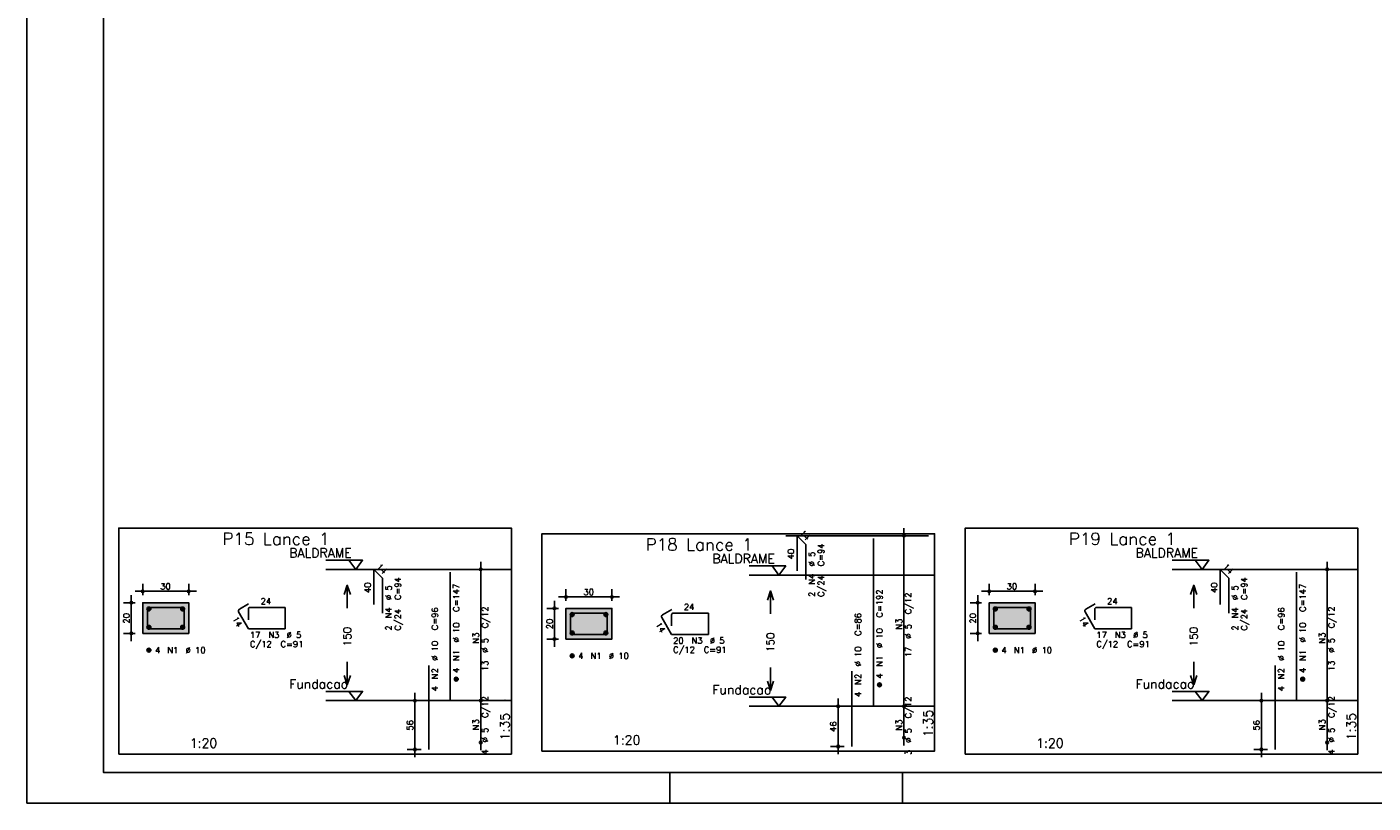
# Model space of a CAD drawing. Extents: x 0 to 84.1, y 0 to 59.4.
# Tile 1 of 6: x 0 to 44, y 0 to 25.4. Entities that reach past the tile are written whole.
import ezdxf

# ---------------------------------------------------------------- set-up
doc = ezdxf.new("R2010")
doc.units = 0
doc.header["$MEASUREMENT"] = 0
doc.linetypes.add('ESTILO_TQS_0002', pattern=[0.4, 0.1, -0.3])
for name, color, linetype in [('1', 1, 'CONTINUOUS'), ('2', 2, 'CONTINUOUS'), ('3', 3, 'CONTINUOUS'), ('4', 4, 'CONTINUOUS'), ('6', 6, 'CONTINUOUS'), ('7', 7, 'CONTINUOUS'), ('9', 9, 'CONTINUOUS')]:
    doc.layers.add(name, color=color, linetype=linetype)
doc.styles.get("Standard").update_dxf_attribs({"font": 'ROMANS.SHX'})

msp = doc.modelspace()

# ---------------------------------------------------------------- linework, layer by layer
at = {"layer": '1', "linetype": 'Continuous'}
for points in [[(3, 1.6), (15.825, 1.6), (15.825, 8.986), (3, 8.986), (3, 1.6)], [(16.825, 1.7), (29.65, 1.7), (29.65, 8.8), (16.825, 8.8), (16.825, 1.7)], [(30.65, 1.6), (43.475, 1.6), (43.475, 8.986), (30.65, 8.986), (30.65, 1.6)], [(29.45, 8.736), (24.79, 8.736)], [(29.45, 8.736), (24.79, 8.736)], [(9.765, 7.936), (10.965, 7.936), (10.74, 7.636), (10.515, 7.936)], [(37.415, 7.936), (38.615, 7.936), (38.39, 7.636), (38.165, 7.936)], [(15.825, 7.636), (9.765, 7.636)], [(23.59, 7.75), (24.79, 7.75), (24.565, 7.45), (24.34, 7.75)], [(43.475, 7.636), (37.415, 7.636)], [(29.65, 7.45), (23.59, 7.45)], [(9.765, 3.65), (10.965, 3.65), (10.74, 3.35), (10.515, 3.65)], [(37.415, 3.65), (38.615, 3.65), (38.39, 3.35), (38.165, 3.65)], [(15.825, 3.35), (9.765, 3.35)], [(23.59, 3.465), (24.79, 3.465), (24.565, 3.164), (24.34, 3.465)], [(29.65, 3.164), (23.59, 3.164)], [(43.475, 3.35), (37.415, 3.35)]]:
    msp.add_lwpolyline(points, dxfattribs=at)
at = {"layer": '1', "linetype": 'ESTILO_TQS_0002'}
for points in [[(3.785, 5.545), (5.285, 5.545), (5.285, 6.545), (3.785, 6.545), (3.785, 5.545)], [(17.61, 5.36), (19.11, 5.36), (19.11, 6.36), (17.61, 6.36), (17.61, 5.36)], [(31.435, 5.545), (32.935, 5.545), (32.935, 6.545), (31.435, 6.545), (31.435, 5.545)]]:
    msp.add_lwpolyline(points, dxfattribs=at)
at = {"layer": '2', "linetype": 'Continuous'}
for p, q in [((0, 59.4), (0, 0)), ((28.65, 2.914), (28.65, 8.986)), ((28.65, 8.736), (28.65, 8.736)), ((14.825, 3.1), (14.825, 7.886)), ((14.825, 7.636), (14.825, 7.636)), ((42.475, 3.1), (42.475, 7.886)), ((42.475, 7.636), (42.475, 7.636)), ((3.785, 6.795), (3.785, 7.17)), ((5.285, 6.795), (5.285, 7.17)), ((31.435, 6.795), (31.435, 7.17)), ((32.935, 6.795), (32.935, 7.17)), ((3.41, 5.295), (3.41, 6.795)), ((3.535, 6.92), (5.535, 6.92)), ((17.235, 5.11), (17.235, 6.61)), ((17.36, 6.735), (19.36, 6.735)), ((17.61, 6.61), (17.61, 6.985)), ((19.11, 6.61), (19.11, 6.985)), ((31.06, 5.295), (31.06, 6.795)), ((31.185, 6.92), (33.185, 6.92)), ((3.535, 6.545), (3.16, 6.545)), ((3.785, 6.545), (3.785, 6.545)), ((3.785, 6.545), (3.785, 6.545)), ((5.285, 6.545), (5.285, 6.545)), ((17.36, 6.36), (16.985, 6.36)), ((17.61, 6.36), (17.61, 6.36)), ((17.61, 6.36), (17.61, 6.36)), ((19.11, 6.36), (19.11, 6.36)), ((31.185, 6.545), (30.81, 6.545)), ((31.435, 6.545), (31.435, 6.545)), ((31.435, 6.545), (31.435, 6.545)), ((32.935, 6.545), (32.935, 6.545)), ((3.535, 5.545), (3.16, 5.545)), ((3.785, 5.545), (3.785, 5.545)), ((17.36, 5.36), (16.985, 5.36)), ((17.61, 5.36), (17.61, 5.36)), ((31.185, 5.545), (30.81, 5.545)), ((31.435, 5.545), (31.435, 5.545)), ((12.675, 1.5), (12.675, 3.6)), ((14.825, 1.729), (14.825, 3.6)), ((40.325, 1.5), (40.325, 3.6)), ((42.475, 1.729), (42.475, 3.6)), ((12.875, 3.35), (12.425, 3.35)), ((13.125, 3.35), (13.125, 3.35)), ((14.825, 3.35), (14.825, 3.35)), ((14.825, 3.35), (14.825, 3.35)), ((26.7, 3.164), (26.25, 3.164)), ((26.5, 1.6), (26.5, 3.414)), ((26.95, 3.164), (26.95, 3.164)), ((28.65, 1.886), (28.65, 3.414)), ((28.65, 3.164), (28.65, 3.164)), ((28.65, 3.164), (28.65, 3.164)), ((40.525, 3.35), (40.075, 3.35)), ((40.775, 3.35), (40.775, 3.35)), ((42.475, 3.35), (42.475, 3.35)), ((42.475, 3.35), (42.475, 3.35)), ((14.825, 1.979), (14.825, 1.979)), ((26.7, 1.85), (26.25, 1.85)), ((26.95, 1.85), (26.95, 1.85)), ((28.65, 2.136), (28.65, 2.136)), ((42.475, 1.979), (42.475, 1.979)), ((12.875, 1.75), (12.425, 1.75)), ((13.125, 1.75), (13.125, 1.75)), ((40.525, 1.75), (40.075, 1.75)), ((40.775, 1.75), (40.775, 1.75)), ((21, 1), (21, 0)), ((28.6, 0), (28.6, 1)), ((0, 0), (84.1, 0))]:
    msp.add_line(p, q, dxfattribs=at)
for points in [[(83.1, 1), (2.5, 1), (2.5, 58.4), (83.1, 58.4), (83.1, 1)], [(10.365, 6.818), (10.465, 7.118), (10.565, 6.818)], [(10.465, 6.368), (10.465, 7.118)], [(38.015, 6.818), (38.115, 7.118), (38.215, 6.818)], [(38.115, 6.368), (38.115, 7.118)], [(24.19, 6.632), (24.29, 6.932), (24.39, 6.632)], [(24.29, 6.182), (24.29, 6.932)], [(3.785, 5.545), (5.285, 5.545), (5.285, 6.545), (3.785, 6.545), (3.785, 5.545)], [(17.61, 5.36), (19.11, 5.36), (19.11, 6.36), (17.61, 6.36), (17.61, 5.36)], [(31.435, 5.545), (32.935, 5.545), (32.935, 6.545), (31.435, 6.545), (31.435, 5.545)], [(10.465, 4.618), (10.465, 3.868)], [(24.29, 4.432), (24.29, 3.682)], [(38.115, 4.618), (38.115, 3.868)], [(10.365, 4.168), (10.465, 3.868), (10.565, 4.168)], [(24.19, 3.982), (24.29, 3.682), (24.39, 3.982)], [(38.015, 4.168), (38.115, 3.868), (38.215, 4.168)]]:
    msp.add_lwpolyline(points, dxfattribs=at)
for centre, radius in [((28.65, 8.736), 0.0416), ((28.65, 8.736), 0.0208), ((14.825, 7.636), 0.0416), ((14.825, 7.636), 0.0208), ((42.475, 7.636), 0.0416), ((42.475, 7.636), 0.0208), ((3.785, 6.92), 0.04), ((3.785, 6.92), 0.02), ((5.285, 6.92), 0.04), ((5.285, 6.92), 0.02), ((17.61, 6.735), 0.04), ((17.61, 6.735), 0.02), ((19.11, 6.735), 0.04), ((19.11, 6.735), 0.02), ((31.435, 6.92), 0.04), ((31.435, 6.92), 0.02), ((32.935, 6.92), 0.04), ((32.935, 6.92), 0.02), ((3.41, 6.545), 0.04), ((3.41, 6.545), 0.02), ((17.235, 6.36), 0.04), ((17.235, 6.36), 0.02), ((31.06, 6.545), 0.04), ((31.06, 6.545), 0.02), ((3.41, 5.545), 0.04), ((3.41, 5.545), 0.02), ((17.235, 5.36), 0.04), ((17.235, 5.36), 0.02), ((31.06, 5.545), 0.04), ((31.06, 5.545), 0.02), ((12.675, 3.35), 0.04), ((12.675, 3.35), 0.02), ((14.825, 3.35), 0.0416), ((14.825, 3.35), 0.0416), ((14.825, 3.35), 0.0208), ((14.825, 3.35), 0.0208), ((26.5, 3.164), 0.04), ((26.5, 3.164), 0.02), ((28.65, 3.164), 0.0416), ((28.65, 3.164), 0.0416), ((28.65, 3.164), 0.0208), ((28.65, 3.164), 0.0208), ((40.325, 3.35), 0.04), ((40.325, 3.35), 0.02), ((42.475, 3.35), 0.0416), ((42.475, 3.35), 0.0416), ((42.475, 3.35), 0.0208), ((42.475, 3.35), 0.0208), ((12.675, 1.75), 0.04), ((12.675, 1.75), 0.02), ((14.825, 1.979), 0.0416), ((14.825, 1.979), 0.0208), ((26.5, 1.85), 0.04), ((26.5, 1.85), 0.02), ((28.65, 2.136), 0.0416), ((28.65, 2.136), 0.0208), ((40.325, 1.75), 0.04), ((40.325, 1.75), 0.02), ((42.475, 1.979), 0.0416), ((42.475, 1.979), 0.0208)]:
    msp.add_circle(centre, radius, dxfattribs=at)
at = {"layer": '3', "linetype": 'Continuous'}
for p, q in [((3.923, 6.337), (3.994, 6.407)), ((3.923, 6.354), (3.976, 6.407)), ((3.927, 6.323), (4.008, 6.404)), ((3.933, 6.311), (4.019, 6.398)), ((3.941, 6.301), (4.029, 6.39)), ((3.951, 6.293), (4.037, 6.38)), ((3.962, 6.287), (4.043, 6.368)), ((3.976, 6.283), (4.047, 6.354)), ((3.994, 6.284), (4.047, 6.337)), ((5.023, 6.337), (5.094, 6.407)), ((5.023, 6.354), (5.076, 6.407)), ((5.027, 6.323), (5.108, 6.404)), ((5.033, 6.311), (5.119, 6.398)), ((5.041, 6.301), (5.129, 6.39)), ((5.051, 6.293), (5.137, 6.38)), ((5.062, 6.287), (5.143, 6.368)), ((5.076, 6.283), (5.147, 6.354)), ((5.094, 6.284), (5.147, 6.337)), ((17.748, 6.151), (17.819, 6.222)), ((17.748, 6.169), (17.801, 6.222)), ((17.752, 6.137), (17.833, 6.218)), ((17.758, 6.125), (17.844, 6.212)), ((17.766, 6.116), (17.854, 6.204)), ((17.776, 6.108), (17.862, 6.194)), ((17.787, 6.102), (17.868, 6.183)), ((17.801, 6.098), (17.872, 6.169)), ((18.848, 6.151), (18.919, 6.222)), ((18.848, 6.169), (18.901, 6.222)), ((18.852, 6.137), (18.933, 6.218)), ((18.858, 6.125), (18.944, 6.212)), ((18.866, 6.116), (18.954, 6.204)), ((18.876, 6.108), (18.962, 6.194)), ((18.887, 6.102), (18.968, 6.183)), ((18.901, 6.098), (18.972, 6.169)), ((31.573, 6.337), (31.644, 6.407)), ((31.573, 6.354), (31.626, 6.407)), ((31.577, 6.323), (31.658, 6.404)), ((31.583, 6.311), (31.669, 6.398)), ((31.591, 6.301), (31.679, 6.39)), ((31.601, 6.293), (31.687, 6.38)), ((31.612, 6.287), (31.693, 6.368)), ((31.626, 6.283), (31.697, 6.354)), ((31.644, 6.284), (31.697, 6.337)), ((32.673, 6.337), (32.744, 6.407)), ((32.673, 6.354), (32.726, 6.407)), ((32.677, 6.323), (32.758, 6.404)), ((32.683, 6.311), (32.769, 6.398)), ((32.691, 6.301), (32.779, 6.39)), ((32.701, 6.293), (32.787, 6.38)), ((32.712, 6.287), (32.793, 6.368)), ((32.726, 6.283), (32.797, 6.354)), ((32.744, 6.284), (32.797, 6.337)), ((3.923, 5.737), (3.994, 5.807)), ((3.923, 5.754), (3.976, 5.807)), ((3.927, 5.723), (4.008, 5.804)), ((3.933, 5.711), (4.019, 5.798)), ((3.941, 5.701), (4.029, 5.79)), ((3.951, 5.693), (4.037, 5.78)), ((3.962, 5.687), (4.043, 5.768)), ((3.976, 5.683), (4.047, 5.754)), ((3.994, 5.684), (4.047, 5.737)), ((5.023, 5.737), (5.094, 5.807)), ((5.023, 5.754), (5.076, 5.807)), ((5.027, 5.723), (5.108, 5.804)), ((5.033, 5.711), (5.119, 5.798)), ((5.041, 5.701), (5.129, 5.79)), ((5.051, 5.693), (5.137, 5.78)), ((5.062, 5.687), (5.143, 5.768)), ((5.076, 5.683), (5.147, 5.754)), ((5.094, 5.684), (5.147, 5.737)), ((17.819, 6.098), (17.872, 6.151)), ((18.919, 6.098), (18.972, 6.151)), ((31.573, 5.737), (31.644, 5.807)), ((31.573, 5.754), (31.626, 5.807)), ((31.577, 5.723), (31.658, 5.804)), ((31.583, 5.711), (31.669, 5.798)), ((31.591, 5.701), (31.679, 5.79)), ((31.601, 5.693), (31.687, 5.78)), ((31.612, 5.687), (31.693, 5.768)), ((31.626, 5.683), (31.697, 5.754)), ((31.644, 5.684), (31.697, 5.737)), ((32.673, 5.737), (32.744, 5.807)), ((32.673, 5.754), (32.726, 5.807)), ((32.677, 5.723), (32.758, 5.804)), ((32.683, 5.711), (32.769, 5.798)), ((32.691, 5.701), (32.779, 5.79)), ((32.701, 5.693), (32.787, 5.78)), ((32.712, 5.687), (32.793, 5.768)), ((32.726, 5.683), (32.797, 5.754)), ((32.744, 5.684), (32.797, 5.737)), ((17.748, 5.551), (17.819, 5.622)), ((17.748, 5.569), (17.801, 5.622)), ((17.752, 5.537), (17.833, 5.618)), ((17.758, 5.525), (17.844, 5.612)), ((17.766, 5.516), (17.854, 5.604)), ((17.776, 5.508), (17.862, 5.594)), ((17.787, 5.502), (17.868, 5.583)), ((17.801, 5.498), (17.872, 5.569)), ((17.819, 5.498), (17.872, 5.551)), ((18.848, 5.551), (18.919, 5.622)), ((18.848, 5.569), (18.901, 5.622)), ((18.852, 5.537), (18.933, 5.618)), ((18.858, 5.525), (18.944, 5.612)), ((18.866, 5.516), (18.954, 5.604)), ((18.876, 5.508), (18.962, 5.594)), ((18.887, 5.502), (18.968, 5.583)), ((18.901, 5.498), (18.972, 5.569)), ((18.919, 5.498), (18.972, 5.551)), ((3.923, 4.987), (3.994, 5.057)), ((3.923, 5.004), (3.976, 5.057)), ((3.927, 4.973), (4.008, 5.054)), ((3.933, 4.961), (4.019, 5.048)), ((3.941, 4.951), (4.029, 5.04)), ((3.951, 4.943), (4.037, 5.03)), ((3.962, 4.937), (4.043, 5.018)), ((3.976, 4.933), (4.047, 5.004)), ((3.994, 4.934), (4.047, 4.987)), ((17.748, 4.801), (17.819, 4.872)), ((17.748, 4.819), (17.801, 4.872)), ((17.752, 4.787), (17.833, 4.868)), ((17.758, 4.775), (17.844, 4.862)), ((17.766, 4.766), (17.854, 4.854)), ((17.776, 4.758), (17.862, 4.844)), ((31.573, 4.987), (31.644, 5.057)), ((31.573, 5.004), (31.626, 5.057)), ((31.577, 4.973), (31.658, 5.054)), ((31.583, 4.961), (31.669, 5.048)), ((31.591, 4.951), (31.679, 5.04)), ((31.601, 4.943), (31.687, 5.03)), ((31.612, 4.937), (31.693, 5.018)), ((31.626, 4.933), (31.697, 5.004)), ((31.644, 4.934), (31.697, 4.987)), ((17.787, 4.752), (17.868, 4.833)), ((17.801, 4.748), (17.872, 4.819)), ((17.819, 4.748), (17.872, 4.801)), ((13.963, 4.041), (14.034, 4.112)), ((13.963, 4.059), (14.016, 4.112)), ((13.967, 4.027), (14.048, 4.108)), ((13.973, 4.016), (14.059, 4.102)), ((13.981, 4.006), (14.069, 4.094)), ((13.991, 3.998), (14.077, 4.084)), ((14.002, 3.992), (14.083, 4.073)), ((14.016, 3.988), (14.087, 4.059)), ((14.034, 3.988), (14.087, 4.041)), ((41.613, 4.041), (41.684, 4.112)), ((41.613, 4.059), (41.666, 4.112)), ((41.617, 4.027), (41.698, 4.108)), ((41.623, 4.016), (41.709, 4.102)), ((41.631, 4.006), (41.719, 4.094)), ((41.641, 3.998), (41.727, 4.084)), ((41.652, 3.992), (41.733, 4.073)), ((41.666, 3.988), (41.737, 4.059)), ((41.684, 3.988), (41.737, 4.041)), ((27.788, 3.856), (27.859, 3.926)), ((27.788, 3.873), (27.841, 3.926)), ((27.792, 3.842), (27.873, 3.923)), ((27.798, 3.83), (27.884, 3.917)), ((27.806, 3.82), (27.894, 3.909)), ((27.816, 3.812), (27.902, 3.899)), ((27.827, 3.806), (27.908, 3.887)), ((27.841, 3.803), (27.912, 3.873)), ((27.859, 3.803), (27.912, 3.856))]:
    msp.add_line(p, q, dxfattribs=at)
for centre in [(3.985, 6.345), (5.085, 6.345), (17.81, 6.16), (18.91, 6.16), (31.635, 6.345), (32.735, 6.345), (3.985, 5.745), (5.085, 5.745), (31.635, 5.745), (32.735, 5.745), (17.81, 5.56), (18.91, 5.56), (3.985, 4.995), (17.81, 4.81), (31.635, 4.995), (14.025, 4.05), (41.675, 4.05), (27.85, 3.865)]:
    msp.add_circle(centre, 0.0625, dxfattribs=at)
at = {"layer": '4', "linetype": 'Continuous'}
for p, q in [((3.935, 6.333), (3.935, 5.695)), ((3.935, 6.333), (3.935, 5.983)), ((4.348, 6.395), (3.998, 6.395)), ((5.135, 6.395), (3.998, 6.395)), ((5.135, 5.695), (5.135, 6.395)), ((18.172, 6.21), (17.823, 6.21)), ((18.96, 6.21), (17.823, 6.21)), ((18.96, 5.51), (18.96, 6.21)), ((31.585, 6.333), (31.585, 5.695)), ((31.585, 6.333), (31.585, 5.983)), ((31.997, 6.395), (31.648, 6.395)), ((32.785, 6.395), (31.648, 6.395)), ((32.785, 5.695), (32.785, 6.395)), ((17.76, 6.147), (17.76, 5.51)), ((17.76, 6.147), (17.76, 5.797)), ((3.935, 5.695), (5.135, 5.695)), ((17.76, 5.51), (18.96, 5.51)), ((31.585, 5.695), (32.785, 5.695))]:
    msp.add_line(p, q, dxfattribs=at)
for centre in [(3.998, 6.333), (3.998, 6.333), (17.823, 6.147), (17.823, 6.147), (31.648, 6.333), (31.648, 6.333)]:
    msp.add_arc(centre, 0.0625, 90, 180, dxfattribs=at)
at = {"layer": '6', "linetype": 'Continuous'}
for p, q in [((25.157, 7.593), (25.157, 8.736)), ((25.157, 8.736), (25.44, 8.453)), ((25.44, 8.453), (25.44, 7.31)), ((27.65, 3.164), (27.65, 8.65)), ((11.332, 6.493), (11.332, 7.636)), ((11.332, 7.636), (11.615, 7.353)), ((13.825, 3.35), (13.825, 7.55)), ((38.982, 6.493), (38.982, 7.636)), ((38.982, 7.636), (39.265, 7.353)), ((41.475, 3.35), (41.475, 7.55)), ((11.615, 7.353), (11.615, 6.21)), ((39.265, 7.353), (39.265, 6.21)), ((6.916, 6.247), (7.235, 5.695)), ((7.242, 6.508), (6.939, 6.333)), ((7.235, 6.333), (7.235, 5.983)), ((8.435, 6.395), (7.298, 6.395)), ((8.435, 5.695), (8.435, 6.395)), ((21.067, 6.322), (20.764, 6.147)), ((22.26, 6.21), (21.122, 6.21)), ((22.26, 5.51), (22.26, 6.21)), ((34.566, 6.247), (34.885, 5.695)), ((34.892, 6.508), (34.589, 6.333)), ((34.885, 6.333), (34.885, 5.983)), ((36.085, 6.395), (34.947, 6.395)), ((36.085, 5.695), (36.085, 6.395)), ((20.741, 6.062), (21.06, 5.51)), ((21.06, 6.147), (21.06, 5.797)), ((7.235, 5.695), (8.435, 5.695)), ((21.06, 5.51), (22.26, 5.51)), ((34.885, 5.695), (36.085, 5.695)), ((13.125, 1.75), (13.125, 4.493)), ((40.775, 1.75), (40.775, 4.493)), ((26.95, 1.85), (26.95, 4.307))]:
    msp.add_line(p, q, dxfattribs=at)
for centre, start, end in [((6.97, 6.279), 120, 210), ((7.298, 6.333), 90, 180), ((21.122, 6.147), 90, 180), ((34.62, 6.279), 120, 210), ((34.947, 6.333), 90, 180), ((20.795, 6.093), 120, 210)]:
    msp.add_arc(centre, 0.0625, start, end, dxfattribs=at)
at = {"layer": '9', "linetype": 'Continuous'}
for points in [[(3.785, 5.545), (5.285, 5.545), (5.285, 6.545)], [(3.785, 5.545), (5.285, 6.545), (3.785, 6.545)], [(3.785, 5.545), (3.785, 6.545), (3.785, 5.545)], [(17.61, 5.36), (19.11, 5.36), (19.11, 6.36)], [(17.61, 5.36), (19.11, 6.36), (17.61, 6.36)], [(17.61, 5.36), (17.61, 6.36), (17.61, 5.36)], [(31.435, 5.545), (32.935, 5.545), (32.935, 6.545)], [(31.435, 5.545), (32.935, 6.545), (31.435, 6.545)], [(31.435, 5.545), (31.435, 6.545), (31.435, 5.545)]]:
    msp.add_solid(points, dxfattribs=at)

# ---------------------------------------------------------------- texts
at = {"layer": '1', "linetype": 'Continuous'}
for s, p in [('BALDRAME', (8.565, 8.026)), ('BALDRAME', (22.39, 7.84)), ('BALDRAME', (36.215, 8.026)), ('Fundacao', (8.565, 3.74)), ('Fundacao', (36.215, 3.74)), ('Fundacao', (22.39, 3.554))]:
    msp.add_text(s, height=0.3, dxfattribs=at).set_placement(p)
at = {"layer": '2', "linetype": 'Continuous'}
for s, height, rotation, p in [('14', 0.2, 315, (25.228, 8.807)), ('C=94', 0.2, 90, (26.04, 7.736)), ('40', 0.2, 90, (25.057, 7.965)), ('%%c 5', 0.2, 90, (25.74, 7.736)), ('14', 0.2, 315, (11.403, 7.706)), ('N4', 0.2, 90, (25.74, 7.136)), ('14', 0.2, 315, (39.053, 7.706)), ('40', 0.2, 90, (11.232, 6.864)), ('%%c 5', 0.2, 90, (11.915, 6.636)), ('C=94', 0.2, 90, (12.215, 6.636)), ('C/24', 0.2, 90, (26.04, 6.736)), ('40', 0.2, 90, (38.882, 6.864)), ('%%c 5', 0.2, 90, (39.565, 6.636)), ('C=94', 0.2, 90, (39.865, 6.636)), ('C=147', 0.2, 90, (14.125, 6.25)), ('2', 0.2, 90, (25.74, 6.736)), ('C=192', 0.2, 90, (27.95, 6.064)), ('C/12', 0.2, 90, (28.89, 6.17)), ('C=147', 0.2, 90, (41.775, 6.25)), ('N4', 0.2, 90, (11.915, 6.036)), ('C/24', 0.2, 90, (12.215, 5.636)), ('C=96', 0.2, 90, (13.425, 5.65)), ('C/12', 0.2, 90, (15.065, 5.713)), ('N4', 0.2, 90, (39.565, 6.036)), ('C/24', 0.2, 90, (39.865, 5.636)), ('C=96', 0.2, 90, (41.075, 5.65)), ('C/12', 0.2, 90, (42.715, 5.713)), ('20', 0.2, 90, (3.35, 5.865)), ('14', 0.2, 300, (6.7, 6.022)), ('2', 0.2, 90, (11.915, 5.636)), ('%%c 10', 0.2, 90, (14.125, 5.25)), ('20', 0.2, 90, (17.175, 5.68)), ('14', 0.2, 300, (20.525, 5.836)), ('C=86', 0.2, 90, (27.25, 5.465)), ('N3', 0.2, 90, (28.59, 5.67)), ('%%c 5', 0.2, 90, (28.89, 5.37)), ('20', 0.2, 90, (31, 5.865)), ('14', 0.2, 300, (34.35, 6.022)), ('2', 0.2, 90, (39.565, 5.636)), ('%%c 10', 0.2, 90, (41.775, 5.25)), ('150', 0.25, 90, (10.59, 5.118)), ('N3', 0.2, 90, (14.765, 5.213)), ('%%c 5', 0.2, 90, (15.065, 4.913)), ('150', 0.25, 90, (24.415, 4.932)), ('%%c 10', 0.2, 90, (27.95, 5.064)), ('150', 0.25, 90, (38.24, 5.118)), ('N3', 0.2, 90, (42.415, 5.213)), ('%%c 5', 0.2, 90, (42.715, 4.913)), ('%%c 10', 0.2, 90, (13.425, 4.65)), ('N1', 0.2, 90, (14.125, 4.65)), ('%%c 10', 0.2, 90, (27.25, 4.465)), ('17', 0.2, 90, (28.89, 4.77)), ('%%c 10', 0.2, 90, (41.075, 4.65)), ('N1', 0.2, 90, (41.775, 4.65)), ('13', 0.2, 90, (15.065, 4.313)), ('N1', 0.2, 90, (27.95, 4.465)), ('13', 0.2, 90, (42.715, 4.313)), ('N2', 0.2, 90, (13.425, 4.05)), ('4', 0.2, 90, (14.125, 4.25)), ('N2', 0.2, 90, (27.25, 3.865)), ('4', 0.2, 90, (27.95, 4.064)), ('N2', 0.2, 90, (41.075, 4.05)), ('4', 0.2, 90, (41.775, 4.25)), ('4', 0.2, 90, (13.425, 3.65)), ('4', 0.2, 90, (27.25, 3.465)), ('4', 0.2, 90, (41.075, 3.65)), ('C/12', 0.2, 90, (15.065, 2.784)), ('C/12', 0.2, 90, (28.89, 2.77)), ('C/12', 0.2, 90, (42.715, 2.784)), ('56', 0.2, 90, (12.615, 2.37)), ('N3', 0.2, 90, (14.765, 2.384)), ('1:35', 0.3, 90, (15.765, 2.05)), ('N3', 0.2, 90, (28.59, 2.37)), ('1:35', 0.3, 90, (29.59, 2.15)), ('56', 0.2, 90, (40.265, 2.37)), ('N3', 0.2, 90, (42.415, 2.384)), ('1:35', 0.3, 90, (43.415, 2.05)), ('%%c 5', 0.2, 90, (15.065, 1.984)), ('46', 0.2, 90, (26.44, 2.327)), ('%%c 5', 0.2, 90, (28.89, 1.97)), ('%%c 5', 0.2, 90, (42.715, 1.984)), ('4', 0.2, 90, (15.065, 1.584)), ('3', 0.2, 90, (28.89, 1.57)), ('4', 0.2, 90, (42.715, 1.584))]:
    msp.add_text(s, height=height, rotation=rotation, dxfattribs=at).set_placement(p)
for s, height, p in [('1', 0.01, (15.615, 7.636)), ('1', 0.01, (43.265, 7.636)), ('30', 0.2, (4.355, 6.98)), ('1', 0.01, (29.44, 7.45)), ('30', 0.2, (32.005, 6.98)), ('24', 0.2, (7.635, 6.495)), ('30', 0.2, (18.18, 6.795)), ('24', 0.2, (35.285, 6.495)), ('24', 0.2, (21.46, 6.31)), ('C/12', 0.2, (7.285, 5.095)), ('17', 0.2, (7.285, 5.395)), ('N3', 0.2, (7.885, 5.395)), ('C=91', 0.2, (8.285, 5.095)), ('%%c 5', 0.2, (8.485, 5.395)), ('20', 0.2, (21.11, 5.21)), ('N3', 0.2, (21.71, 5.21)), ('%%c 5', 0.2, (22.31, 5.21)), ('C/12', 0.2, (34.935, 5.095)), ('17', 0.2, (34.935, 5.395)), ('N3', 0.2, (35.535, 5.395)), ('C=91', 0.2, (35.935, 5.095)), ('%%c 5', 0.2, (36.135, 5.395)), ('4', 0.2, (4.185, 4.895)), ('N1', 0.2, (4.585, 4.895)), ('%%c 10', 0.2, (5.185, 4.895)), ('4', 0.2, (18.01, 4.71)), ('N1', 0.2, (18.41, 4.71)), ('%%c 10', 0.2, (19.01, 4.71)), ('C/12', 0.2, (21.11, 4.91)), ('C=91', 0.2, (22.11, 4.91)), ('4', 0.2, (31.835, 4.895)), ('N1', 0.2, (32.235, 4.895)), ('%%c 10', 0.2, (32.835, 4.895)), ('0', 0.01, (15.615, 3.35)), ('0', 0.01, (29.44, 3.164)), ('0', 0.01, (43.265, 3.35)), ('1:20', 0.3, (19.142, 1.91)), ('1:20', 0.3, (5.317, 1.81)), ('1:20', 0.3, (32.968, 1.81))]:
    msp.add_text(s, height=height, dxfattribs=at).set_placement(p)
at = {"layer": '7', "linetype": 'Continuous'}
for s, p in [('P15 Lance 1', (6.388, 8.436)), ('P19 Lance 1', (34.038, 8.436)), ('P18 Lance 1', (20.212, 8.25))]:
    msp.add_text(s, height=0.4, dxfattribs=at).set_placement(p)

doc.saveas('drawing.dxf')
